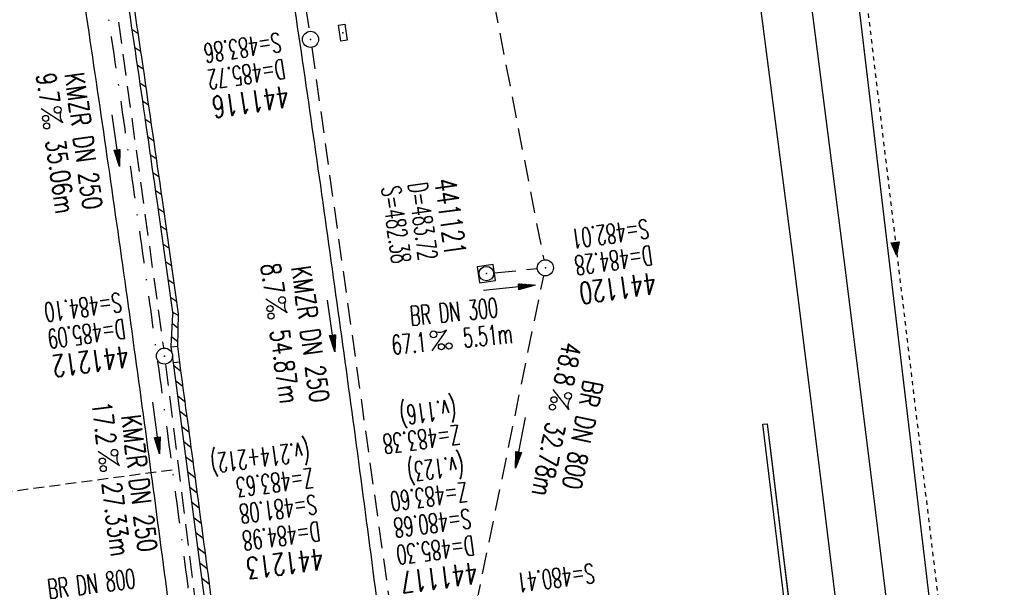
# Model space of a CAD drawing. Extents: x 459406 to 461721, y 413308 to 423218.
# Tile 182 of 256: x 461228 to 461319, y 420010 to 420062. Entities that reach past the tile are written whole.
import ezdxf
from ezdxf.enums import TextEntityAlignment as Align

# ---------------------------------------------------------------- set-up
doc = ezdxf.new("R2010")
doc.units = 0
doc.header["$LTSCALE"] = 2
doc.header["$MEASUREMENT"] = 0
for name, pattern in [('AUSGEZOGEN', [0]), ('GESTRICH-X2', [1.5, 1, -0.5]), ('GESTRICHELT', [0.75, 0.5, -0.25]), ('LT00', [0]), ('LT02', [0.4, 0.2, -0.2]), ('STRICHPT-X3', [3, 1.5, -0.75, 0, -0.75])]:
    doc.linetypes.add(name, pattern=pattern)
doc.layers.get('0').update_dxf_attribs({"linetype": 'AUSGEZOGEN'})
for name, color, linetype in [('ACHSE', 1, 'STRICHPT-X3'), ('FBR', 8, 'CONTINUOUS'), ('HEKTOM', 1, 'GESTRICHELT'), ('KANAL', 7, 'GESTRICH-X2'), ('LAGEPLAN', 15, 'AUSGEZOGEN'), ('NBS-TRASSE', 7, 'CONTINUOUS'), ('PFEIL', 7, 'CONTINUOUS'), ('RINNE', 200, 'CONTINUOUS'), ('SCHACHTNR', 6, 'CONTINUOUS'), ('SCHLITZRINNE', 200, 'AUSGEZOGEN'), ('SCHSYMBOL', 7, 'AUSGEZOGEN'), ('TEXTO', 4, 'CONTINUOUS'), ('TEXTU', 4, 'CONTINUOUS')]:
    doc.layers.add(name, color=color, linetype=linetype)
doc.styles.add('ROMANS', font='romans.shx', dxfattribs={"width": 0.8})

# ---------------------------------------------------------------- blocks, each defined once
blk = doc.blocks.new('GST')
at = {"color": 0}
blk.add_circle((0, 0), 0.75, dxfattribs=at)
blk.add_point((0, 0), dxfattribs=at)
blk = doc.blocks.new('10')
blk.add_blockref('GST', (0, 0))
blk = doc.blocks.new('PROM')
blk.add_line((1.566, 1.817), (0.019, 0.015))
for centre, radius in [((0.317, 1.51), 0.317), ((0.943, 0.291), 0.283), ((1.645, 0.287), 0.283)]:
    blk.add_circle(centre, radius)
blk.add_arc((0.992, 2.682), 1.033, 239.14139, 303.35492)
blk = doc.blocks.new('PFEIL2')
at = {"color": 0}
for p, q in [((0.88, 0.002), (-2.401, -0.012)), ((0.881, -0.271), (0.879, 0.276)), ((0.879, 0.276), (2.429, 0.009)), ((0.911, 0.27), (0.879, 0.265)), ((0.965, 0.261), (0.879, 0.246)), ((1.019, 0.252), (0.879, 0.228)), ((1.073, 0.242), (0.879, 0.209)), ((1.127, 0.233), (0.879, 0.191)), ((1.181, 0.224), (0.879, 0.172)), ((1.235, 0.214), (0.879, 0.154)), ((1.289, 0.205), (0.879, 0.135)), ((1.343, 0.196), (0.879, 0.117)), ((1.397, 0.187), (0.879, 0.098)), ((1.451, 0.177), (0.879, 0.08)), ((1.505, 0.168), (0.879, 0.061)), ((1.559, 0.159), (0.88, 0.043)), ((1.613, 0.149), (0.88, 0.024)), ((1.668, 0.14), (0.88, 0.006)), ((1.722, 0.131), (0.88, -0.013)), ((1.776, 0.121), (0.88, -0.031)), ((1.83, 0.112), (0.88, -0.05)), ((1.884, 0.103), (0.88, -0.068)), ((1.938, 0.094), (0.88, -0.087)), ((1.992, 0.084), (0.88, -0.105)), ((2.046, 0.075), (0.88, -0.124)), ((2.1, 0.066), (0.88, -0.142)), ((2.154, 0.056), (0.88, -0.161)), ((2.208, 0.047), (0.88, -0.179)), ((2.262, 0.038), (0.881, -0.198)), ((2.316, 0.029), (0.881, -0.216)), ((2.37, 0.019), (0.881, -0.235)), ((2.424, 0.01), (0.881, -0.253)), ((2.429, 0.009), (0.881, -0.271))]:
    blk.add_line(p, q, dxfattribs=at)
blk = doc.blocks.new('20')
blk.add_lwpolyline([(-0.754, -0.751), (0.754, -0.751), (0.754, 0.75), (-0.754, 0.75)], close=True)
blk.add_circle((0, 0), 0.676)
blk.add_point((0, 0))
blk = doc.blocks.new('30')
at = {"color": 0}
for p, q in [((-0.75, -0.29), (-0.75, 0.293)), ((-0.75, 0.293), (0.753, 0.293)), ((0.753, 0.293), (0.753, -0.29)), ((0.753, -0.29), (-0.75, -0.29))]:
    blk.add_line(p, q, dxfattribs=at)
blk.add_point((0, 0), dxfattribs=at)
blk = doc.blocks.new('SYMB1061')
at = {"linetype": 'LT00'}
blk.add_line((4.9, 0), (-4.9, 0), dxfattribs=at)
for points in [[(-4.9, 0), (0, 15.7), (4.9, 0)], [(-0.1, 15.6), (-4.8, 0), (-4.7, 0), (-0.1, 15.4), (0, 15.5), (-4.6, 0), (-4.4, 0), (0, 15.2), (-4.3, 0.2), (-4.2, 0.2), (0.1, 15), (4.8, 0), (-4.4, 0.1), (-4, 0.2), (0.1, 14.7), (4.5, 0.1), (-3.9, 0.3), (0.1, 14.3), (4.3, 0.3), (-3.6, 0.4), (0.1, 13.9), (4.1, 0.3), (-3.4, 0.5), (0, 13.4), (3.9, 0.5), (-3.2, 0.6), (0.1, 12.9), (3.7, 0.7), (-3, 0.8), (0.1, 12.3), (3.5, 0.8), (-2.7, 0.9), (0.1, 11.8), (3.2, 1), (-2.6, 1.1), (0.1, 11.3), (2.9, 1.2), (-2.2, 1.2), (0.1, 10.8), (2.7, 1.3), (-2, 1.3), (0, 10.2), (2.5, 1.5), (-1.7, 1.5), (-0.1, 9.5), (2.3, 1.6), (-1.5, 1.6), (0, 8.9), (2.1, 1.8), (-1.3, 1.8), (0, 8.3), (1.9, 2), (-1.1, 2), (0, 7.7), (1.6, 2.1), (-1, 2.1), (0, 6.8), (1.4, 2.4), (-0.7, 2.4), (-0.1, 6.3), (1.2, 2.6), (-0.5, 2.6), (0, 5.5), (0.9, 2.8), (-0.4, 2.8), (0, 5), (0.6, 2.9), (-0.2, 3), (0.1, 4.2), (0.5, 3.1), (0, 3.2), (0.1, 3.7), (0.3, 3.4)]]:
    blk.add_lwpolyline(points, dxfattribs=at)

msp = doc.modelspace()

# ---------------------------------------------------------------- linework, layer by layer
at = {"layer": 'ACHSE', "flags": 128}
msp.add_lwpolyline([(461161.88, 420437.763, -0.000001), (461165.784, 420419.424, -0.000002), (461167.085, 420413.311), (461177.495, 420364.406), (461187.905, 420315.502), (461193.11, 420291.05), (461198.315, 420266.598, 0.000013), (461200.549, 420256.105, -0.000008), (461202.783, 420245.611, -0.000126), (461202.84, 420245.342, -0.000011), (461203.519, 420242.145, -0.001203), (461205.523, 420232.592, -0.000771), (461208.593, 420217.666, -0.001324), (461210.768, 420206.86, -0.001044), (461213.462, 420193.144, -0.001041), (461215.825, 420180.841, -0.001046), (461218.126, 420168.584, -0.001043), (461220.377, 420156.309, -0.00104), (461222.585, 420143.984, -0.00104), (461224.741, 420131.653, -0.001043), (461226.839, 420119.349, -0.001046), (461228.885, 420107.043, -0.001042), (461230.887, 420094.679, -0.001044), (461232.835, 420082.324, -0.001045), (461234.729, 420069.976, -0.001048), (461236.574, 420057.602, -0.00105), (461238.364, 420045.242, -0.001042), (461240.102, 420032.876, -0.00104), (461241.792, 420020.478, -0.001038), (461243.43, 420008.074, -0.00104), (461245.014, 419995.687, -0.001048), (461246.548, 419983.278, -0.001048), (461248.029, 419970.869, -0.001045), (461249.456, 419958.473, -0.001042), (461250.836, 419946.027, -0.00104), (461252.164, 419933.578, -0.001043), (461253.436, 419921.163, -0.001047), (461254.657, 419908.731, -0.001046), (461255.828, 419896.278, -0.001044), (461256.946, 419883.827, -0.001044), (461258.012, 419871.373, -0.001042), (461259.026, 419858.92, -0.001041), (461259.988, 419846.452, -0.001045), (461260.9, 419833.955, -0.00105), (461261.756, 419821.514, -0.001044), (461262.558, 419809.094, -0.001035), (461263.315, 419796.563, -0.001039), (461264.021, 419784.006, -0.001052), (461264.667, 419771.6, -0.001051), (461265.26, 419759.201, -0.001036), (461265.809, 419746.626, -0.001035), (461266.305, 419734.059, -0.001048), (461266.744, 419721.643, -0.001053), (461267.131, 419709.207, -0.001043), (461267.469, 419696.654, -0.001038), (461267.779, 419683.019, -0.001246), (461267.986, 419671.659, -0.000845), (461268.201, 419656.348, -0.001335), (461268.294, 419646.661, -0.000076), (461268.342, 419639.668, -0.000344), (461268.351, 419638.125, -0.000008), (461268.394, 419629.894, 0.000017), (461268.438, 419621.662, 0.000001), (461268.504, 419609.162, -0.000009), (461268.571, 419596.663, -0.000011), (461268.637, 419584.163, 0.000013), (461268.703, 419571.663, 0.000007), (461268.769, 419559.163, -0.00001), (461268.836, 419546.663), (461269.101, 419496.664), (461269.366, 419446.665), (461269.631, 419396.665), (461269.896, 419346.666), (461270.161, 419296.667), (461270.426, 419246.667), (461270.691, 419196.668), (461270.956, 419146.669), (461271.221, 419096.67), (461271.486, 419046.67), (461271.751, 418996.671, -0.00001), (461271.817, 418984.171, 0.000007), (461271.883, 418971.671, 0.000013), (461271.949, 418959.172, -0.00001), (461272.016, 418946.672, -0.00001), (461272.082, 418934.172, 0.00001), (461272.148, 418921.672, 0.00001), (461272.215, 418909.172, -0.00001), (461272.281, 418896.672, -0.00001), (461272.347, 418884.172, 0.00001), (461272.413, 418871.673, 0.00001), (461272.48, 418859.173, -0.000008), (461272.546, 418846.673, -0.000012), (461272.612, 418834.173, 0.000001), (461272.678, 418821.673, 0.000028), (461272.722, 418813.337, -0.000014), (461272.767, 418805.001, -0.000517), (461272.773, 418803.535, -0.00011), (461272.794, 418796.674, -0.00198), (461272.783, 418786.973, -0.001256), (461272.666, 418771.675, -0.001874), (461272.508, 418760.321, -0.00156), (461272.225, 418746.679, -0.001561), (461271.887, 418734.155, -0.001568), (461271.472, 418721.69, -0.001564), (461270.979, 418709.233, -0.001556), (461270.406, 418696.713, -0.001558), (461269.755, 418684.205, -0.001564), (461269.029, 418671.751, -0.001572), (461268.224, 418659.29, -0.001568), (461267.339, 418646.808, -0.001561), (461266.378, 418634.354, -0.001559), (461265.337, 418621.889, -0.001562), (461264.217, 418609.413, -0.001569), (461263.024, 418596.996, -0.001568), (461261.753, 418584.581, -0.001563), (461260.399, 418572.135, -0.001556), (461258.969, 418559.707, -0.001558), (461257.464, 418547.308, -0.001565), (461255.88, 418534.904, -0.001566), (461254.219, 418522.519, -0.001565), (461252.483, 418510.158, -0.001561), (461250.664, 418497.774, -0.001562), (461248.769, 418485.405, -0.001565), (461246.8, 418473.074, -0.001567), (461244.753, 418460.749, -0.001565), (461242.627, 418448.425, -0.001562), (461240.425, 418436.123, -0.001561), (461238.146, 418423.83, -0.001563), (461235.787, 418411.538, -0.001567), (461233.358, 418399.293, -0.001565), (461230.853, 418387.066, -0.00156), (461228.263, 418374.818, -0.001559), (461225.598, 418362.589, -0.001563), (461222.863, 418350.408, -0.001567), (461220.051, 418338.239, -0.001564), (461217.158, 418326.068, -0.001562), (461214.191, 418313.923, -0.001563), (461211.149, 418301.801, -0.001563), (461207.62, 418288.102, -0.002038), (461204.837, 418277.611, -0.001089), (461200.877, 418263.052, -0.001658), (461198.223, 418253.502, -0.000013), (461197.531, 418251.045, -0.000228), (461197.491, 418250.902, -0.000007), (461194.459, 418240.172, 0.000006), (461191.428, 418229.443), (461184.631, 418205.385), (461177.834, 418181.327, 0.000005), (461174.436, 418169.297, -0.000005), (461171.037, 418157.268, -0.000019), (461167.638, 418145.239, 0.000019), (461164.239, 418133.21), (461157.442, 418109.152), (461150.645, 418085.094, 0.000005), (461147.247, 418073.064, -0.000001), (461143.848, 418061.035, -0.000002), (461140.45, 418049.006, -0.000002), (461137.051, 418036.977, -0.000015), (461133.652, 418024.948, 0.000019), (461130.253, 418012.919), (461123.456, 417988.861), (461116.659, 417964.803, 0.000001), (461115.306, 417960.013, 0.000001), (461112.35, 417949.551, 0.000375), (461111.879, 417947.88, 0.000088), (461109.875, 417940.74, 0.001331), (461107.276, 417931.379, 0.000846), (461103.251, 417916.634, 0.001238), (461100.29, 417905.607, 0.001041), (461096.828, 417892.473, 0.001036), (461093.692, 417880.372, 0.001036), (461090.606, 417868.26, 0.001038), (461087.567, 417856.121, 0.00104), (461084.585, 417843.996, 0.001041), (461081.655, 417831.863, 0.001037), (461078.766, 417819.682, 0.001037), (461075.933, 417807.511, 0.001036), (461073.149, 417795.321, 0.001043), (461070.41, 417783.094, 0.001049), (461067.735, 417770.915, 0.00104), (461065.113, 417758.735, 0.001034), (461062.525, 417746.464, 0.00103), (461059.987, 417734.182, 0.001036), (461057.517, 417721.971, 0.001044), (461055.095, 417709.739, 0.001039), (461052.713, 417697.437, 0.00104), (461050.384, 417685.137, 0.001043), (461048.113, 417672.863, 0.001039), (461045.895, 417660.59, 0.001034), (461043.718, 417648.253, 0.001037), (461041.589, 417635.888, 0.001045), (461039.527, 417623.607, 0.001043), (461037.516, 417611.318, 0.001035), (461035.542, 417598.927, 0.001032), (461033.621, 417586.541, 0.001037), (461031.761, 417574.214, 0.001044), (461029.95, 417561.865, 0.001041), (461028.186, 417549.471, 0.001039), (461026.475, 417537.083, 0.00104), (461024.817, 417524.699, 0.001038), (461023.211, 417512.312, 0.001036), (461021.654, 417499.9, 0.001039), (461020.147, 417487.471, 0.001043), (461018.697, 417475.076, 0.001041), (461017.299, 417462.677, 0.001038), (461015.947, 417450.228, 0.001035), (461014.646, 417437.764, 0.00104), (461013.403, 417425.357, 0.001038), (461012.212, 417412.95, 0.001032), (461011.066, 417400.467, 0.001036), (461009.973, 417387.998, 0.001039), (461008.935, 417375.558, 0.001048), (461007.947, 417363.092, 0.001048), (461007.012, 417350.632, 0.001037), (461005.984, 417336.12, 0.001443), (461005.297, 417325.691, 0.000621), (461004.387, 417310.949, 0.000896), (461003.788, 417300.737, 0.000001), (461003.776, 417300.527, 0.000151), (461003.776, 417300.526, 0.000033), (461003.08, 417288.151, -0.000002), (461002.385, 417275.777), (461000.982, 417250.816), (460999.579, 417225.856), (460996.773, 417175.935), (460993.967, 417126.013, 0), (460992.564, 417101.052, 0), (460991.161, 417076.092), (460988.354, 417026.171, 0.000005), (460987.418, 417009.53, 0.000002), (460985.548, 416976.25)], format="xyb", dxfattribs=at)
at = {"layer": 'FBR'}
for points in [[(461251.785, 420072.556, -0.001048), (461253.641, 420060.11, -0.00105), (461255.441, 420047.679, -0.001042), (461257.189, 420035.241, -0.00104), (461258.889, 420022.772, -0.001038), (461260.536, 420010.298, -0.00104), (461262.129, 419997.839, -0.001048), (461263.672, 419985.358, -0.001048), (461265.162, 419972.877, -0.001045), (461266.597, 419960.41, -0.001042), (461267.985, 419947.892, -0.00104), (461269.32, 419935.372, -0.001043), (461270.6, 419922.885, -0.001047), (461271.828, 419910.382, -0.001046), (461273.006, 419897.857, -0.001044)], [(461232.751, 420069.677, -0.001048), (461234.595, 420057.311, -0.00105), (461236.384, 420044.96, -0.001042), (461238.121, 420032.602, -0.00104), (461239.81, 420020.212, -0.001038), (461241.447, 420007.817, -0.00104), (461243.03, 419995.437, -0.001048), (461244.563, 419983.037, -0.001048), (461246.043, 419970.636, -0.001045), (461247.469, 419958.249, -0.001042), (461248.848, 419945.811, -0.00104), (461250.175, 419933.37, -0.001043), (461251.446, 419920.963, -0.001047), (461252.666, 419908.54, -0.001046), (461253.836, 419896.095, -0.001044)]]:
    msp.add_lwpolyline(points, format="xyb", dxfattribs=at)
at = {"layer": 'HEKTOM'}
msp.add_line((461241.781, 420020.469), (461202.156, 420015.156), dxfattribs=at)
at = {"layer": 'KANAL'}
for p, q in [((461260.813, 420119.969), (461276.313, 420040)), ((461246.781, 420110.969), (461254.531, 420061.25)), ((461236.375, 420065.063), (461240.969, 420031.813)), ((461254.75, 420059.75), (461262.156, 420006.906)), ((461271.719, 420038.813), (461275.719, 420039.188)), ((461270.031, 420007.875), (461276.313, 420038.531)), ((461241.156, 420030.313), (461244.375, 420004.688))]:
    msp.add_line(p, q, dxfattribs=at)
at = {"layer": 'LAGEPLAN', "linetype": 'LT02'}
msp.add_line((461303.335, 420089.11), (461315.776, 419984.993), dxfattribs=at)
at = {"layer": 'LAGEPLAN', "elevation": 0}
for points in [[(461316.809, 419969.32), (461303.226, 420083.937), (461301.871, 420093.963), (461300.514, 420103.882), (461299.14, 420113.799), (461297.751, 420123.714), (461296.345, 420133.626), (461294.923, 420143.536), (461294.079, 420149.354)], [(461301.504, 419985.047), (461296.689, 420024.716), (461297.086, 420024.764), (461301.901, 419985.095), (461301.504, 419985.047)], [(461297.086, 420024.764), (461297.327, 420022.778), (461298.552, 420012.865), (461299.762, 420002.949), (461300.955, 419993.031), (461302.132, 419983.112), (461303.294, 419973.19), (461304.439, 419963.267), (461305.567, 419953.342), (461306.68, 419943.415), (461307.776, 419933.486), (461308.857, 419923.555), (461309.768, 419915.048)], [(461297.086, 420024.764), (461297.327, 420022.778), (461298.552, 420012.865), (461299.762, 420002.949), (461300.955, 419993.031), (461302.132, 419983.112), (461303.294, 419973.19), (461304.439, 419963.267), (461305.567, 419953.342), (461306.68, 419943.415), (461307.776, 419933.486), (461308.857, 419923.555), (461310.212, 419910.865)]]:
    msp.add_lwpolyline(points, dxfattribs=at)
at = {"layer": 'NBS-TRASSE', "elevation": 0}
for points in [[(461284.402, 420150.573), (461287.56, 420128.622), (461290.639, 420106.66), (461293.639, 420084.687), (461296.559, 420062.703), (461299.4, 420040.709), (461302.162, 420018.705), (461304.844, 419996.691), (461307.447, 419974.668), (461309.971, 419952.635), (461312.415, 419930.593), (461314.467, 419911.454)], [(461289.24, 420149.962), (461292.395, 420128.002), (461295.47, 420106.031), (461298.467, 420084.049), (461301.384, 420062.056), (461304.222, 420040.053), (461306.98, 420018.04), (461309.659, 419996.017), (461312.258, 419973.984), (461314.778, 419951.943), (461317.219, 419929.892), (461319.124, 419912.098)]]:
    msp.add_lwpolyline(points, dxfattribs=at)
at = {"layer": 'RINNE'}
for p, q in [((461241.797, 420034.075), (461242.304, 420033.682)), ((461241.737, 420032.856), (461242.275, 420032.438)), ((461241.93, 420030.172), (461242.561, 420029.682)), ((461242.117, 420028.761), (461242.755, 420028.265)), ((461242.303, 420027.35), (461242.949, 420026.848)), ((461242.489, 420025.939), (461243.141, 420025.432)), ((461242.675, 420024.527), (461243.333, 420024.016)), ((461242.862, 420023.116), (461243.524, 420022.601)), ((461243.048, 420021.705), (461243.715, 420021.187)), ((461243.234, 420020.293), (461243.904, 420019.773)), ((461243.421, 420018.882), (461244.093, 420018.359)), ((461243.607, 420017.471), (461244.281, 420016.947)), ((461243.793, 420016.06), (461244.469, 420015.535)), ((461243.979, 420014.648), (461244.655, 420014.123)), ((461244.166, 420013.237), (461244.841, 420012.712)), ((461244.352, 420011.826), (461245.026, 420011.302)), ((461244.538, 420010.415), (461245.21, 420009.892))]:
    msp.add_line(p, q, dxfattribs=at)
at = {"layer": 'SCHLITZRINNE'}
for p, q in [((461238.027, 420061.458), (461238.588, 420061.083)), ((461238.273, 420059.79), (461238.834, 420059.416)), ((461238.519, 420058.124), (461239.079, 420057.75)), ((461238.763, 420056.458), (461239.323, 420056.084)), ((461239.007, 420054.793), (461239.566, 420054.419)), ((461239.249, 420053.128), (461239.809, 420052.755)), ((461239.49, 420051.465), (461240.05, 420051.091)), ((461239.731, 420049.801), (461240.289, 420049.429)), ((461239.97, 420048.139), (461240.528, 420047.766)), ((461240.208, 420046.478), (461240.766, 420046.105)), ((461240.445, 420044.817), (461241.003, 420044.444)), ((461240.681, 420043.156), (461241.239, 420042.784)), ((461240.916, 420041.497), (461241.473, 420041.125)), ((461241.15, 420039.838), (461241.707, 420039.466)), ((461241.383, 420038.18), (461241.94, 420037.808)), ((461241.614, 420036.523), (461242.171, 420036.151)), ((461241.802, 420035.139), (461242.331, 420034.853)), ((461242.334, 420034.981), (461242.265, 420031.992))]:
    msp.add_line(p, q, dxfattribs=at)
for points in [[(461236.707, 420070.275, -0.001048), (461238.553, 420057.893, -0.00105), (461240.344, 420045.524, -0.000894), (461241.839, 420034.912, -0.00104)], [(461237.963, 420065.283, -0.000619), (461239.047, 420057.966, -0.00105), (461240.839, 420045.595, -0.000894), (461242.334, 420034.981, -0.000894)], [(461242.449, 420030.5, -0.000818), (461243.774, 420020.744, -0.001038), (461245.414, 420008.332, -0.00104), (461246.998, 419995.937, -0.000204), (461247.301, 419993.524, -0.001048)]]:
    msp.add_lwpolyline(points, format="xyb", dxfattribs=at)
for points in [[(461241.7, 420031.914), (461241.693, 420031.97), (461241.839, 420034.912)], [(461245.276, 420004.824), (461241.897, 420030.424)]]:
    msp.add_lwpolyline(points, dxfattribs=at)
at = {"layer": 'SCHSYMBOL'}
for points in [[(461241.772, 420031.297), (461241.687, 420031.912), (461242.265, 420031.992), (461242.47, 420030.503), (461241.893, 420030.423)], [(461241.893, 420030.423), (461241.81, 420031.022)]]:
    msp.add_lwpolyline(points, dxfattribs=at)

# ---------------------------------------------------------------- block references
at = {"layer": 'LAGEPLAN', "xscale": 0.0761999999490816, "yscale": 0.0761999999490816, "zscale": 0.2539999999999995, "rotation": 187.234160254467}
msp.add_blockref('SYMB1061', (461308.967, 420041.621), dxfattribs=at)
at = {"layer": 'PFEIL'}
for p, rotation in [((461236.533, 420051.101), 277.8583000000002), ((461273.11, 420037.394), 5.622699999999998), ((461256.558, 420033.873), 277.9886), ((461240.29, 420024.381), 277.1534), ((461274.16, 420023.006), 258.4316)]:
    msp.add_blockref('PFEIL2', p, dxfattribs=dict(at, rotation=rotation))
at = {"layer": 'SCHSYMBOL'}
for name, p, rotation in [('30', (461257.643, 420061.123), 98.91786877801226), ('GST', (461254.639, 420060.499), 98.36529999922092), ('10', (461276.467, 420039.265), 277.9082), ('20', (461270.982, 420038.725), 277.9124), ('GST', (461241.061, 420031.059), 97.84579999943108)]:
    msp.add_blockref(name, p, dxfattribs=dict(at, rotation=rotation))
at = {"layer": 'TEXTU'}
for p, rotation in [((461229.596, 420054.051), 277.8583000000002), ((461250.456, 420036.369), 277.9886), ((461265.899, 420031.546), 5.622699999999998), ((461277.167, 420027.979), 258.4315999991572), ((461234.879, 420022.199), 277.1533999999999)]:
    msp.add_blockref('PROM', p, dxfattribs=dict(at, rotation=rotation))

# ---------------------------------------------------------------- texts
at = {"layer": 'SCHACHTNR', "style": 'ROMANS'}
for s, height, rotation, width, p in [('S=483.86', 1.8, 188.3653, 0.6, (461251.76, 420061.135)), ('D=485.72', 1.8, 188.3653, 0.6, (461252.135, 420058.666)), ('441116', 2, 188.3653, 0.7, (461252.478, 420056.198)), ('D=483.72', 1.8, 277.9124, 0.6, (461263.689, 420047.079)), ('441121', 2, 277.9124, 0.7, (461266.158, 420047.423)), ('S=482.38', 1.8, 277.9124, 0.6, (461261.22, 420046.736)), ('S=482.01', 1.8, 187.9082, 0.6, (461285.938, 420043.813)), ('D=484.28', 1.8, 187.9082, 0.6, (461286.281, 420041.344)), ('441120', 2, 187.9082, 0.7, (461286.625, 420038.844)), ('S=484.10', 1.8, 187.8459, 0.6, (461236.947, 420036.973)), ('D=485.09', 1.8, 187.8459, 0.6, (461237.291, 420034.504)), ('441212', 2, 187.8459, 0.7, (461237.635, 420032.035)), ('(v.116)', 1.8, 187.3218, 0.6, (461268.063, 420027.078)), ('Z=483.38', 1.8, 187.3218, 0.6, (461268.424, 420024.67)), ('(v.214+212)', 1.8, 187.323, 0.6, (461254.437, 420023.116)), ('(v.123)', 1.8, 187.3218, 0.6, (461268.768, 420021.807)), ('Z=483.63', 1.8, 187.323, 0.6, (461254.78, 420020.648)), ('Z=483.60', 1.8, 187.3218, 0.6, (461269.112, 420019.338)), ('S=481.08', 1.8, 187.323, 0.6, (461255.093, 420018.179)), ('S=480.68', 1.8, 187.3218, 0.6, (461269.424, 420016.869)), ('D=484.98', 1.8, 187.323, 0.6, (461255.405, 420015.679)), ('D=485.30', 1.8, 187.3218, 0.6, (461269.737, 420014.369)), ('441213', 2, 187.323, 0.7, (461255.718, 420013.21)), ('441117', 2, 187.3218, 0.7, (461270.049, 420011.9)), ('S=480.41', 1.8, 187.3219, 0.6, (461280.906, 420011.781))]:
    msp.add_text(s, height=height, rotation=rotation, dxfattribs=dict(at, width=width)).set_placement(p)
at = {"layer": 'TEXTO', "style": 'ROMANS'}
for s, rotation, width, p in [('KMZR DN 250', 277.8583, 0.75, (461232.646, 420050.939)), ('KMZR DN 250', 277.9886, 0.75, (461253.735, 420032.986)), ('BR DN 300', 5.6227, 0.6, (461268.053, 420034.288)), ('BR DN 800', 258.4316, 0.75, (461279.029, 420023.914)), ('KMZR DN 250', 277.1534, 0.75, (461237.832, 420019.129)), ('BR DN 800', 7.1857, 0.6, (461234.384, 420008.999))]:
    msp.add_text(s, height=1.8, rotation=rotation, dxfattribs=dict(at, width=width)).set_placement(p, align=Align.CENTER)
at = {"layer": 'TEXTU', "style": 'ROMANS'}
for s, rotation, width, p in [('9.7', 277.8583, 0.75, (461229.142, 420057.258)), ('35.06m', 277.8583, 0.75, (461230.017, 420051.07)), ('8.7', 277.9886, 0.75, (461250.015, 420039.564)), ('54.87m', 277.9886, 0.75, (461250.858, 420033.407)), ('5.51m', 5.6227, 0.6, (461268.896, 420031.84)), ('67.1', 5.6227, 0.6, (461262.271, 420031.183)), ('48.8', 258.4316, 0.75, (461278.076, 420032.466)), ('17.2', 277.1534, 0.75, (461234.302, 420026.723)), ('32.78m', 258.4316, 0.75, (461276.576, 420025.029)), ('27.33m', 277.1534, 0.75, (461235.24, 420019.223))]:
    msp.add_text(s, height=1.8, rotation=rotation, dxfattribs=dict(at, width=width)).set_placement(p)

doc.saveas('drawing.dxf')
